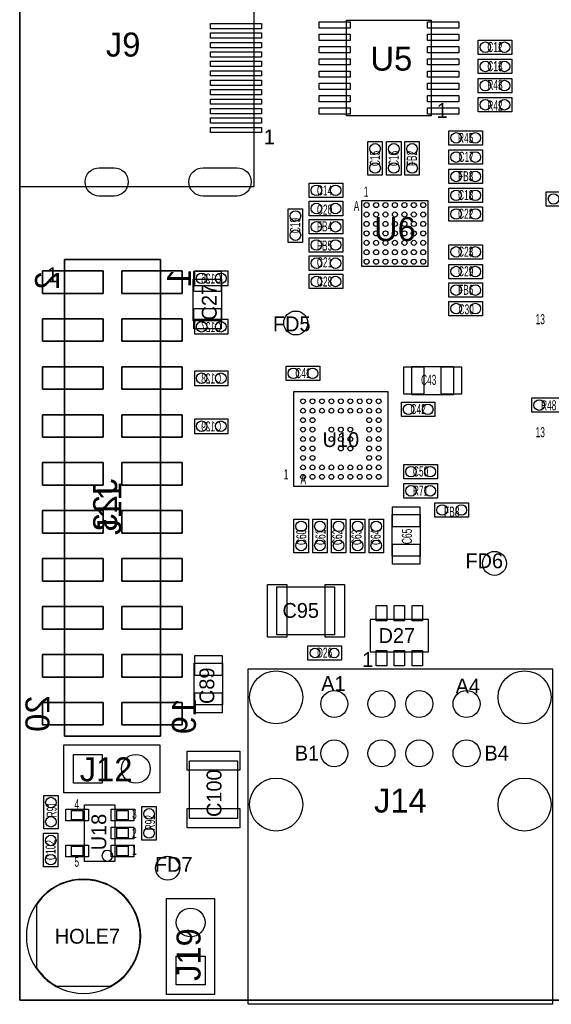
# Model space of a CAD drawing. Extents: x 12 to 131, y 89 to 179.
# Tile 1 of 7: x 12 to 41, y 89 to 141. Entities that reach past the tile are written whole.
import ezdxf
from ezdxf.enums import TextEntityAlignment as Align

# ---------------------------------------------------------------- set-up
doc = ezdxf.new("R2010")
doc.units = 0
for name, color, linetype in [('BG_OUTLINE', 3, 'CONTINUOUS'), ('PG_ASSEMBLY_BOTTOM', 30, 'CONTINUOUS'), ('PG_ASSEMBLY_TOP', 253, 'CONTINUOUS'), ('PIN_BOTTOM', 211, 'CONTINUOUS'), ('PIN_TOP', 173, 'CONTINUOUS'), ('RD_ASSEMBLY_BOTTOM', 2, 'CONTINUOUS'), ('RD_ASSEMBLY_TOP', 2, 'CONTINUOUS')]:
    doc.layers.add(name, color=color, linetype=linetype)

msp = doc.modelspace()

# ---------------------------------------------------------------- linework, layer by layer
at = {"layer": 'BG_OUTLINE'}
for points in [[(12.3952, 89.38768), (12.3952, 176.38776)], [(12.3952, 89.38768), (12.3952, 176.38776)], [(130.5052, 89.38768), (12.3952, 89.38768)], [(130.5052, 89.38768), (12.3952, 89.38768)]]:
    msp.add_lwpolyline(points, dxfattribs=at)
msp.add_lwpolyline([(130.5052, 89.38768), (130.5052, 176.38776), (83.2866, 176.38776), (83.2866, 170.84802, -0.414216), (82.286602, 169.848022), (81.493868, 169.848022, -0.414216), (80.49387, 170.84802), (80.49387, 176.38776), (55.24373, 176.38776), (55.24373, 170.84802, -0.414216), (54.243732, 169.848022), (53.450998, 169.848022, -0.414216), (52.451, 170.84802), (52.451, 176.38776), (12.3952, 176.38776), (12.3952, 89.38768)], format="xyb", close=True, dxfattribs=at)
at = {"layer": 'PG_ASSEMBLY_BOTTOM'}
for points in [[(19.8374, 128.612138), (19.8374, 103.364538), (14.7574, 103.364538), (14.7574, 128.612138), (19.8374, 128.612138)], [(23.4188, 128.00076), (21.6408, 128.00076), (21.6408, 127.23876), (23.4188, 127.23876), (23.4188, 128.00076)], [(23.4188, 125.43536), (21.6408, 125.43536), (21.6408, 124.67336), (23.4188, 124.67336), (23.4188, 125.43536)], [(23.4188, 122.7074), (21.6408, 122.7074), (21.6408, 121.9454), (23.4188, 121.9454), (23.4188, 122.7074)], [(23.4188, 120.1674), (21.6408, 120.1674), (21.6408, 119.4054), (23.4188, 119.4054), (23.4188, 120.1674)]]:
    msp.add_lwpolyline(points, dxfattribs=at)
at = {"layer": 'PG_ASSEMBLY_TOP'}
for points in [[(12.3952, 147.474432), (12.3952, 132.474208), (24.794972, 132.474208), (24.794972, 147.474432), (12.3952, 147.474432)], [(38.4302, 139.47648), (36.6522, 139.47648), (36.6522, 140.23848), (38.4302, 140.23848), (38.4302, 139.47648)], [(38.4302, 138.46048), (36.6522, 138.46048), (36.6522, 139.22248), (38.4302, 139.22248), (38.4302, 138.46048)], [(36.6522, 138.20648), (38.4302, 138.20648), (38.4302, 137.44448), (36.6522, 137.44448), (36.6522, 138.20648)], [(36.6522, 137.19048), (38.4302, 137.19048), (38.4302, 136.42848), (36.6522, 136.42848), (36.6522, 137.19048)], [(35.1028, 135.43788), (36.8808, 135.43788), (36.8808, 134.67588), (35.1028, 134.67588), (35.1028, 135.43788)], [(31.580582, 134.858252), (31.580582, 133.080252), (30.818582, 133.080252), (30.818582, 134.858252), (31.580582, 134.858252)], [(32.571182, 134.858252), (32.571182, 133.080252), (31.809182, 133.080252), (31.809182, 134.858252), (32.571182, 134.858252)], [(33.536382, 134.858252), (33.536382, 133.080252), (32.774382, 133.080252), (32.774382, 134.858252), (33.536382, 134.858252)], [(35.1028, 134.42188), (36.8808, 134.42188), (36.8808, 133.65988), (35.1028, 133.65988), (35.1028, 134.42188)], [(36.8808, 132.635498), (35.1028, 132.635498), (35.1028, 133.397498), (36.8808, 133.397498), (36.8808, 132.635498)], [(27.7114, 132.662422), (29.4894, 132.662422), (29.4894, 131.900422), (27.7114, 131.900422), (27.7114, 132.662422)], [(36.8808, 131.634738), (35.1028, 131.634738), (35.1028, 132.396738), (36.8808, 132.396738), (36.8808, 131.634738)], [(42.036492, 131.441698), (40.258492, 131.441698), (40.258492, 132.203698), (42.036492, 132.203698), (42.036492, 131.441698)], [(27.7114, 131.697222), (29.4894, 131.697222), (29.4894, 130.935222), (27.7114, 130.935222), (27.7114, 131.697222)], [(30.497272, 128.24841), (30.497272, 131.74853), (33.997392, 131.74853), (33.997392, 128.24841), (30.497272, 128.24841)], [(27.364182, 131.302252), (27.364182, 129.524252), (26.602182, 129.524252), (26.602182, 131.302252), (27.364182, 131.302252)], [(36.8808, 130.644138), (35.1028, 130.644138), (35.1028, 131.406138), (36.8808, 131.406138), (36.8808, 130.644138)], [(27.7114, 130.732022), (29.4894, 130.732022), (29.4894, 129.970022), (27.7114, 129.970022), (27.7114, 130.732022)], [(27.7114, 129.766822), (29.4894, 129.766822), (29.4894, 129.004822), (27.7114, 129.004822), (27.7114, 129.766822)], [(36.8808, 128.637538), (35.1028, 128.637538), (35.1028, 129.399538), (36.8808, 129.399538), (36.8808, 128.637538)], [(14.7574, 128.612138), (14.7574, 103.364538), (19.8374, 103.364538), (19.8374, 128.612138), (14.7574, 128.612138)], [(27.7114, 128.801622), (29.4894, 128.801622), (29.4894, 128.039622), (27.7114, 128.039622), (27.7114, 128.801622)], [(36.8808, 127.596138), (35.1028, 127.596138), (35.1028, 128.358138), (36.8808, 128.358138), (36.8808, 127.596138)], [(27.7114, 127.836422), (29.4894, 127.836422), (29.4894, 127.074422), (27.7114, 127.074422), (27.7114, 127.836422)], [(23.0759, 127.57658), (23.0759, 125.36678), (21.5773, 125.36678), (21.5773, 127.57658), (23.0759, 127.57658)], [(36.885372, 126.615698), (35.107372, 126.615698), (35.107372, 127.377698), (36.885372, 127.377698), (36.885372, 126.615698)], [(35.107372, 126.39548), (36.885372, 126.39548), (36.885372, 125.63348), (35.107372, 125.63348), (35.107372, 126.39548)], [(28.2702, 122.20448), (26.4922, 122.20448), (26.4922, 122.96648), (28.2702, 122.96648), (28.2702, 122.20448)], [(33.1343, 122.95378), (35.3441, 122.95378), (35.3441, 121.45518), (33.1343, 121.45518), (33.1343, 122.95378)], [(31.886906, 116.605812), (31.886906, 121.606056), (26.886662, 121.606056), (26.886662, 116.605812), (31.886906, 116.605812)], [(34.3662, 120.29948), (32.5882, 120.29948), (32.5882, 121.06148), (34.3662, 121.06148), (34.3662, 120.29948)], [(39.497, 121.287032), (41.275, 121.287032), (41.275, 120.525032), (39.497, 120.525032), (39.497, 121.287032)], [(34.4932, 116.99748), (32.7152, 116.99748), (32.7152, 117.75948), (34.4932, 117.75948), (34.4932, 116.99748)], [(34.4932, 115.98148), (32.7152, 115.98148), (32.7152, 116.74348), (34.4932, 116.74348), (34.4932, 115.98148)], [(34.3662, 115.72748), (36.1442, 115.72748), (36.1442, 114.96548), (34.3662, 114.96548), (34.3662, 115.72748)], [(26.905458, 113.08588), (26.905458, 114.86388), (27.667458, 114.86388), (27.667458, 113.08588), (26.905458, 113.08588)], [(27.896058, 113.08588), (27.896058, 114.86388), (28.658058, 114.86388), (28.658058, 113.08588), (27.896058, 113.08588)], [(28.886658, 113.08588), (28.886658, 114.86388), (29.648658, 114.86388), (29.648658, 113.08588), (28.886658, 113.08588)], [(29.895546, 113.08588), (29.895546, 114.86388), (30.657546, 114.86388), (30.657546, 113.08588), (29.895546, 113.08588)], [(30.877002, 113.08588), (30.877002, 114.86388), (31.639002, 114.86388), (31.639002, 113.08588), (30.877002, 113.08588)], [(33.5915, 115.10518), (33.5915, 112.89538), (32.0929, 112.89538), (32.0929, 115.10518), (33.5915, 115.10518)], [(34.031682, 109.54004), (30.932882, 109.54004), (30.932882, 107.84332), (34.031682, 107.84332), (34.031682, 109.54004)], [(29.4132, 107.39628), (27.6352, 107.39628), (27.6352, 108.15828), (29.4132, 108.15828), (29.4132, 107.39628)], [(23.1267, 107.23118), (23.1267, 105.02138), (21.6281, 105.02138), (21.6281, 107.23118), (23.1267, 107.23118)], [(24.485854, 89.167462), (24.485854, 106.937556), (40.585898, 106.937556), (40.585898, 89.167462), (24.485854, 89.167462)], [(13.6652, 98.45548), (13.6652, 100.23348), (14.4272, 100.23348), (14.4272, 98.45548), (13.6652, 98.45548)], [(18.861278, 97.85858), (18.861278, 99.63658), (19.623278, 99.63658), (19.623278, 97.85858), (18.861278, 97.85858)], [(14.420342, 98.22688), (14.420342, 96.44888), (13.658342, 96.44888), (13.658342, 98.22688), (14.420342, 98.22688)]]:
    msp.add_lwpolyline(points, dxfattribs=at)
for points in [[(34.163, 141.298422), (34.163, 136.218422), (29.6926, 136.218422), (29.6926, 141.298422)], [(29.05252, 111.281718), (29.05252, 108.741718), (26.00452, 108.741718), (26.00452, 111.281718)], [(14.732, 100.367338), (14.732, 102.907338), (19.812, 102.907338), (19.812, 100.367338)], [(21.382482, 102.06228), (23.922482, 102.06228), (23.922482, 99.01428), (21.382482, 99.01428)], [(17.43075, 96.739202), (15.83055, 96.739202), (15.83055, 99.73945), (17.43075, 99.73945)], [(15.730728, 98.93935), (15.130526, 98.93935), (15.130526, 99.439222), (15.730728, 99.439222)], [(18.130774, 98.93935), (17.530572, 98.93935), (17.530572, 99.439222), (18.130774, 99.439222)], [(18.130774, 97.98939), (17.530572, 97.98939), (17.530572, 98.489262), (18.130774, 98.489262)], [(15.730728, 97.03943), (15.130526, 97.03943), (15.130526, 97.539302), (15.730728, 97.539302)], [(18.130774, 97.03943), (17.530572, 97.03943), (17.530572, 97.539302), (18.130774, 97.539302)], [(22.7076, 89.69248), (20.1676, 89.69248), (20.1676, 94.77248), (22.7076, 94.77248)]]:
    msp.add_lwpolyline(points, close=True, dxfattribs=at)
msp.add_lwpolyline([(17.313402, 97.03943, 1), (16.747898, 97.039222, 1)], format="xyb", close=True, dxfattribs=at)
msp.add_lwpolyline([(18.799556, 92.770198, 1), (12.747244, 92.770198, 1), (18.799556, 92.770198)], format="xyb", dxfattribs=at)
at = {"layer": 'PIN_BOTTOM'}
for points in [[(16.60525, 133.474968), (17.38503, 133.474968, -1), (17.38503, 131.973828), (16.60525, 131.973828, -1)], [(22.095968, 133.474968), (23.894288, 133.474968, -1), (23.894288, 131.973828), (22.095968, 131.973828, -1)], [(13.284962, 91.099894, 0.122771), (14.360398, 90.127328), (17.186402, 90.127328, 1.279877), (13.284962, 94.44101)]]:
    msp.add_lwpolyline(points, format="xyb", close=True, dxfattribs=at)
for points in [[(16.8021, 128.015238), (13.6017, 128.015238), (13.6017, 126.821438), (16.8021, 126.821438)], [(20.9931, 128.015238), (17.7927, 128.015238), (17.7927, 126.821438), (20.9931, 126.821438)], [(16.8021, 125.475238), (13.6017, 125.475238), (13.6017, 124.281438), (16.8021, 124.281438)], [(20.9931, 125.475238), (17.7927, 125.475238), (17.7927, 124.281438), (20.9931, 124.281438)], [(16.8021, 122.935238), (13.6017, 122.935238), (13.6017, 121.741438), (16.8021, 121.741438)], [(20.9931, 122.935238), (17.7927, 122.935238), (17.7927, 121.741438), (20.9931, 121.741438)], [(16.8021, 120.395238), (13.6017, 120.395238), (13.6017, 119.201438), (16.8021, 119.201438)], [(20.9931, 120.395238), (17.7927, 120.395238), (17.7927, 119.201438), (20.9931, 119.201438)], [(16.8021, 117.855238), (13.6017, 117.855238), (13.6017, 116.661438), (16.8021, 116.661438)], [(20.9931, 117.855238), (17.7927, 117.855238), (17.7927, 116.661438), (20.9931, 116.661438)], [(16.8021, 115.315238), (13.6017, 115.315238), (13.6017, 114.121438), (16.8021, 114.121438)], [(20.9931, 115.315238), (17.7927, 115.315238), (17.7927, 114.121438), (20.9931, 114.121438)], [(16.8021, 112.775238), (13.6017, 112.775238), (13.6017, 111.581438), (16.8021, 111.581438)], [(20.9931, 112.775238), (17.7927, 112.775238), (17.7927, 111.581438), (20.9931, 111.581438)], [(16.8021, 110.235238), (13.6017, 110.235238), (13.6017, 109.041438), (16.8021, 109.041438)], [(20.9931, 110.235238), (17.7927, 110.235238), (17.7927, 109.041438), (20.9931, 109.041438)], [(16.8021, 107.695238), (13.6017, 107.695238), (13.6017, 106.501438), (16.8021, 106.501438)], [(20.9931, 107.695238), (17.7927, 107.695238), (17.7927, 106.501438), (20.9931, 106.501438)], [(16.8021, 105.155238), (13.6017, 105.155238), (13.6017, 103.961438), (16.8021, 103.961438)], [(20.9931, 105.155238), (17.7927, 105.155238), (17.7927, 103.961438), (20.9931, 103.961438)], [(15.24, 100.875338), (15.24, 102.399338), (16.764, 102.399338), (16.764, 100.875338)], [(22.1996, 90.20048), (20.6756, 90.20048), (20.6756, 91.72448), (22.1996, 91.72448)]]:
    msp.add_lwpolyline(points, close=True, dxfattribs=at)
for centre, radius in [((22.0218, 127.61976), 0.2794), ((23.0378, 127.61976), 0.2794), ((22.0218, 125.05436), 0.2794), ((23.0378, 125.05436), 0.2794), ((22.0218, 122.3264), 0.2794), ((23.0378, 122.3264), 0.2794), ((22.0218, 119.7864), 0.2794), ((23.0378, 119.7864), 0.2794), ((25.965912, 105.427526), 1.403985), ((39.10584, 105.427526), 1.403985), ((29.035756, 105.077514), 0.713994), ((31.535878, 105.077514), 0.713994), ((33.535874, 105.077514), 0.713994), ((36.035996, 105.077514), 0.713994), ((29.035756, 102.457504), 0.713994), ((31.535878, 102.457504), 0.713994), ((33.535874, 102.457504), 0.713994), ((36.035996, 102.457504), 0.713994), ((18.542, 101.637338), 0.762), ((25.965912, 99.747578), 1.403985), ((39.10584, 99.747578), 1.403985), ((21.4376, 93.50248), 0.762)]:
    msp.add_circle(centre, radius, dxfattribs=at)
at = {"layer": 'PIN_TOP'}
for points in [[(22.495002, 141.114018), (25.195022, 141.114018), (25.195022, 140.834618), (22.495002, 140.834618)], [(29.8831, 141.199362), (29.8831, 140.869162), (28.2321, 140.869162), (28.2321, 141.199362)], [(35.6235, 141.199362), (35.6235, 140.869162), (33.9725, 140.869162), (33.9725, 141.199362)], [(22.495002, 140.614146), (25.195022, 140.614146), (25.195022, 140.334746), (22.495002, 140.334746)], [(29.8831, 140.549122), (29.8831, 140.218922), (28.2321, 140.218922), (28.2321, 140.549122)], [(35.6235, 140.549122), (35.6235, 140.218922), (33.9725, 140.218922), (33.9725, 140.549122)], [(22.495002, 140.11402), (25.195022, 140.11402), (25.195022, 139.83462), (22.495002, 139.83462)], [(29.8831, 139.898882), (29.8831, 139.568682), (28.2321, 139.568682), (28.2321, 139.898882)], [(35.6235, 139.898882), (35.6235, 139.568682), (33.9725, 139.568682), (33.9725, 139.898882)], [(22.495002, 139.613894), (25.195022, 139.613894), (25.195022, 139.334494), (22.495002, 139.334494)], [(29.8831, 139.248642), (29.8831, 138.918442), (28.2321, 138.918442), (28.2321, 139.248642)], [(35.6235, 139.248642), (35.6235, 138.918442), (33.9725, 138.918442), (33.9725, 139.248642)], [(22.495002, 139.114022), (25.195022, 139.114022), (25.195022, 138.834622), (22.495002, 138.834622)], [(22.495002, 138.613896), (25.195022, 138.613896), (25.195022, 138.334496), (22.495002, 138.334496)], [(29.8831, 138.598402), (29.8831, 138.268202), (28.2321, 138.268202), (28.2321, 138.598402)], [(35.6235, 138.598402), (35.6235, 138.268202), (33.9725, 138.268202), (33.9725, 138.598402)], [(22.495002, 138.114024), (25.195022, 138.114024), (25.195022, 137.834624), (22.495002, 137.834624)], [(29.8831, 137.948162), (29.8831, 137.617962), (28.2321, 137.617962), (28.2321, 137.948162)], [(35.6235, 137.948162), (35.6235, 137.617962), (33.9725, 137.617962), (33.9725, 137.948162)], [(22.495002, 137.613898), (25.195022, 137.613898), (25.195022, 137.334498), (22.495002, 137.334498)], [(29.8831, 137.297922), (29.8831, 136.967722), (28.2321, 136.967722), (28.2321, 137.297922)], [(35.6235, 137.297922), (35.6235, 136.967722), (33.9725, 136.967722), (33.9725, 137.297922)], [(22.495002, 137.114026), (25.195022, 137.114026), (25.195022, 136.834626), (22.495002, 136.834626)], [(29.8831, 136.647682), (29.8831, 136.317482), (28.2321, 136.317482), (28.2321, 136.647682)], [(35.6235, 136.647682), (35.6235, 136.317482), (33.9725, 136.317482), (33.9725, 136.647682)], [(22.495002, 136.6139), (25.195022, 136.6139), (25.195022, 136.3345), (22.495002, 136.3345)], [(22.495002, 136.114028), (25.195022, 136.114028), (25.195022, 135.834628), (22.495002, 135.834628)], [(22.495002, 135.613902), (25.195022, 135.613902), (25.195022, 135.334502), (22.495002, 135.334502)], [(13.6017, 128.015238), (16.8021, 128.015238), (16.8021, 126.821438), (13.6017, 126.821438)], [(17.7927, 128.015238), (20.9931, 128.015238), (20.9931, 126.821438), (17.7927, 126.821438)], [(21.6027, 127.99568), (23.0505, 127.99568), (23.0505, 126.92888), (21.6027, 126.92888)], [(21.6027, 126.01448), (23.0505, 126.01448), (23.0505, 124.94768), (21.6027, 124.94768)], [(13.6017, 125.475238), (16.8021, 125.475238), (16.8021, 124.281438), (13.6017, 124.281438)], [(17.7927, 125.475238), (20.9931, 125.475238), (20.9931, 124.281438), (17.7927, 124.281438)], [(13.6017, 122.935238), (16.8021, 122.935238), (16.8021, 121.741438), (13.6017, 121.741438)], [(17.7927, 122.935238), (20.9931, 122.935238), (20.9931, 121.741438), (17.7927, 121.741438)], [(32.7152, 121.48058), (32.7152, 122.92838), (33.782, 122.92838), (33.782, 121.48058)], [(34.6964, 121.48058), (34.6964, 122.92838), (35.7632, 122.92838), (35.7632, 121.48058)], [(13.6017, 120.395238), (16.8021, 120.395238), (16.8021, 119.201438), (13.6017, 119.201438)], [(17.7927, 120.395238), (20.9931, 120.395238), (20.9931, 119.201438), (17.7927, 119.201438)], [(13.6017, 117.855238), (16.8021, 117.855238), (16.8021, 116.661438), (13.6017, 116.661438)], [(17.7927, 117.855238), (20.9931, 117.855238), (20.9931, 116.661438), (17.7927, 116.661438)], [(13.6017, 115.315238), (16.8021, 115.315238), (16.8021, 114.121438), (13.6017, 114.121438)], [(17.7927, 115.315238), (20.9931, 115.315238), (20.9931, 114.121438), (17.7927, 114.121438)], [(32.1183, 115.52428), (33.5661, 115.52428), (33.5661, 114.45748), (32.1183, 114.45748)], [(32.1183, 113.54308), (33.5661, 113.54308), (33.5661, 112.47628), (32.1183, 112.47628)], [(13.6017, 112.775238), (16.8021, 112.775238), (16.8021, 111.581438), (13.6017, 111.581438)], [(17.7927, 112.775238), (20.9931, 112.775238), (20.9931, 111.581438), (17.7927, 111.581438)], [(26.52522, 111.408718), (26.52522, 108.614718), (25.50922, 108.614718), (25.50922, 111.408718)], [(29.57322, 111.408718), (29.57322, 108.614718), (28.55722, 108.614718), (28.55722, 111.408718)], [(13.6017, 110.235238), (16.8021, 110.235238), (16.8021, 109.041438), (13.6017, 109.041438)], [(17.7927, 110.235238), (20.9931, 110.235238), (20.9931, 109.041438), (17.7927, 109.041438)], [(31.252922, 109.48416), (31.252922, 110.29696), (31.811722, 110.29696), (31.811722, 109.48416)], [(32.202882, 109.48416), (32.202882, 110.29696), (32.761682, 110.29696), (32.761682, 109.48416)], [(33.152842, 109.48416), (33.152842, 110.29696), (33.711642, 110.29696), (33.711642, 109.48416)], [(13.6017, 107.695238), (16.8021, 107.695238), (16.8021, 106.501438), (13.6017, 106.501438)], [(17.7927, 107.695238), (20.9931, 107.695238), (20.9931, 106.501438), (17.7927, 106.501438)], [(21.6535, 107.65028), (23.1013, 107.65028), (23.1013, 106.58348), (21.6535, 106.58348)], [(31.811722, 107.8992), (31.811722, 107.0864), (31.252922, 107.0864), (31.252922, 107.8992)], [(32.761682, 107.8992), (32.761682, 107.0864), (32.202882, 107.0864), (32.202882, 107.8992)], [(33.711642, 107.8992), (33.711642, 107.0864), (33.152842, 107.0864), (33.152842, 107.8992)], [(21.6535, 105.66908), (23.1013, 105.66908), (23.1013, 104.60228), (21.6535, 104.60228)], [(13.6017, 105.155238), (16.8021, 105.155238), (16.8021, 103.961438), (13.6017, 103.961438)], [(17.7927, 105.155238), (20.9931, 105.155238), (20.9931, 103.961438), (17.7927, 103.961438)], [(15.24, 100.875338), (15.24, 102.399338), (16.764, 102.399338), (16.764, 100.875338)], [(21.255482, 102.58298), (24.049482, 102.58298), (24.049482, 101.56698), (21.255482, 101.56698)], [(16.027654, 98.884486), (14.833854, 98.884486), (14.833854, 99.494086), (16.027654, 99.494086)], [(18.427446, 98.884486), (17.233646, 98.884486), (17.233646, 99.494086), (18.427446, 99.494086)], [(21.255482, 99.53498), (24.049482, 99.53498), (24.049482, 98.51898), (21.255482, 98.51898)], [(18.427446, 97.934526), (17.233646, 97.934526), (17.233646, 98.544126), (18.427446, 98.544126)], [(16.027654, 96.984566), (14.833854, 96.984566), (14.833854, 97.594166), (16.027654, 97.594166)], [(18.427446, 96.984566), (17.233646, 96.984566), (17.233646, 97.594166), (18.427446, 97.594166)], [(22.1996, 90.20048), (20.6756, 90.20048), (20.6756, 91.72448), (22.1996, 91.72448)]]:
    msp.add_lwpolyline(points, close=True, dxfattribs=at)
for points in [[(16.60525, 133.474968), (17.38503, 133.474968, -1), (17.38503, 131.973828), (16.60525, 131.973828, -1)], [(22.095968, 133.474968), (23.894288, 133.474968, -1), (23.894288, 131.973828), (22.095968, 131.973828, -1)], [(13.284962, 91.099894, 0.122771), (14.360398, 90.127328), (17.186402, 90.127328, 1.279877), (13.284962, 94.44101)]]:
    msp.add_lwpolyline(points, format="xyb", close=True, dxfattribs=at)
for centre, radius in [((37.0332, 139.85748), 0.2794), ((38.0492, 139.85748), 0.2794), ((37.0332, 138.84148), 0.2794), ((38.0492, 138.84148), 0.2794), ((37.0332, 137.82548), 0.2794), ((38.0492, 137.82548), 0.2794), ((37.0332, 136.80948), 0.2794), ((38.0492, 136.80948), 0.2794), ((35.4838, 135.05688), 0.2794), ((36.4998, 135.05688), 0.2794), ((31.199582, 134.477252), 0.2794), ((32.190182, 134.477252), 0.2794), ((33.155382, 134.477252), 0.2794), ((35.4838, 134.04088), 0.2794), ((36.4998, 134.04088), 0.2794), ((31.199582, 133.461252), 0.2794), ((32.190182, 133.461252), 0.2794), ((33.155382, 133.461252), 0.2794), ((35.4838, 133.016498), 0.2794), ((36.4998, 133.016498), 0.2794), ((28.0924, 132.281422), 0.2794), ((29.1084, 132.281422), 0.2794), ((35.4838, 132.015738), 0.2794), ((36.4998, 132.015738), 0.2794), ((40.639492, 131.822698), 0.2794), ((28.0924, 131.316222), 0.2794), ((29.1084, 131.316222), 0.2794), ((30.747208, 131.498594), 0.13335), ((31.247334, 131.498594), 0.13335), ((31.747206, 131.498594), 0.13335), ((32.247332, 131.498594), 0.13335), ((32.747458, 131.498594), 0.13335), ((33.24733, 131.498594), 0.13335), ((33.747456, 131.498594), 0.13335), ((26.983182, 130.921252), 0.2794), ((30.747208, 130.998468), 0.13335), ((31.247334, 130.998468), 0.13335), ((31.747206, 130.998468), 0.13335), ((32.247332, 130.998468), 0.13335), ((32.747458, 130.998468), 0.13335), ((33.24733, 130.998468), 0.13335), ((33.747456, 130.998468), 0.13335), ((35.4838, 131.025138), 0.2794), ((36.4998, 131.025138), 0.2794), ((28.0924, 130.351022), 0.2794), ((29.1084, 130.351022), 0.2794), ((30.747208, 130.498596), 0.13335), ((31.247334, 130.498596), 0.13335), ((31.747206, 130.498596), 0.13335), ((32.247332, 130.498596), 0.13335), ((32.747458, 130.498596), 0.13335), ((33.24733, 130.498596), 0.13335), ((33.747456, 130.498596), 0.13335), ((26.983182, 129.905252), 0.2794), ((30.747208, 129.99847), 0.13335), ((31.247334, 129.99847), 0.13335), ((31.747206, 129.99847), 0.13335), ((32.247332, 129.99847), 0.13335), ((32.747458, 129.99847), 0.13335), ((33.24733, 129.99847), 0.13335), ((33.747456, 129.99847), 0.13335), ((28.0924, 129.385822), 0.2794), ((29.1084, 129.385822), 0.2794), ((30.747208, 129.498344), 0.13335), ((31.247334, 129.498344), 0.13335), ((31.747206, 129.498344), 0.13335), ((32.247332, 129.498344), 0.13335), ((32.747458, 129.498344), 0.13335), ((33.24733, 129.498344), 0.13335), ((33.747456, 129.498344), 0.13335), ((30.747208, 128.998472), 0.13335), ((31.247334, 128.998472), 0.13335), ((31.747206, 128.998472), 0.13335), ((32.247332, 128.998472), 0.13335), ((32.747458, 128.998472), 0.13335), ((33.24733, 128.998472), 0.13335), ((33.747456, 128.998472), 0.13335), ((35.4838, 129.018538), 0.2794), ((36.4998, 129.018538), 0.2794), ((28.0924, 128.420622), 0.2794), ((29.1084, 128.420622), 0.2794), ((30.747208, 128.498346), 0.13335), ((31.247334, 128.498346), 0.13335), ((31.747206, 128.498346), 0.13335), ((32.247332, 128.498346), 0.13335), ((32.747458, 128.498346), 0.13335), ((33.24733, 128.498346), 0.13335), ((33.747456, 128.498346), 0.13335), ((35.4838, 127.977138), 0.2794), ((36.4998, 127.977138), 0.2794), ((28.0924, 127.455422), 0.2794), ((29.1084, 127.455422), 0.2794), ((35.488372, 126.996698), 0.2794), ((36.504372, 126.996698), 0.2794), ((35.488372, 126.01448), 0.2794), ((36.504372, 126.01448), 0.2794), ((27.0002, 125.25248), 0.635), ((26.8732, 122.58548), 0.2794), ((27.8892, 122.58548), 0.2794), ((27.386788, 121.10593), 0.127), ((27.88666, 121.10593), 0.127), ((28.386786, 121.10593), 0.127), ((28.886658, 121.10593), 0.127), ((29.386784, 121.10593), 0.127), ((29.88691, 121.10593), 0.127), ((30.386782, 121.10593), 0.127), ((30.886908, 121.10593), 0.127), ((31.38678, 121.10593), 0.127), ((39.878, 120.906032), 0.2794), ((27.386788, 120.606058), 0.127), ((27.88666, 120.606058), 0.127), ((28.386786, 120.606058), 0.127), ((28.886658, 120.606058), 0.127), ((29.386784, 120.606058), 0.127), ((29.88691, 120.606058), 0.127), ((30.386782, 120.606058), 0.127), ((30.886908, 120.606058), 0.127), ((31.38678, 120.606058), 0.127), ((32.9692, 120.68048), 0.2794), ((33.9852, 120.68048), 0.2794), ((27.386788, 120.105932), 0.127), ((27.88666, 120.105932), 0.127), ((30.886908, 120.105932), 0.127), ((31.38678, 120.105932), 0.127), ((27.386788, 119.60606), 0.127), ((27.88666, 119.60606), 0.127), ((28.886658, 119.60606), 0.127), ((29.386784, 119.60606), 0.127), ((29.88691, 119.60606), 0.127), ((30.886908, 119.60606), 0.127), ((31.38678, 119.60606), 0.127), ((27.386788, 119.105934), 0.127), ((27.88666, 119.105934), 0.127), ((28.886658, 119.105934), 0.127), ((29.386784, 119.105934), 0.127), ((29.88691, 119.105934), 0.127), ((30.886908, 119.105934), 0.127), ((31.38678, 119.105934), 0.127), ((27.386788, 118.605808), 0.127), ((27.88666, 118.605808), 0.127), ((29.386784, 118.605808), 0.127), ((29.88691, 118.605808), 0.127), ((30.886908, 118.605808), 0.127), ((31.38678, 118.605808), 0.127), ((27.386788, 118.105936), 0.127), ((27.88666, 118.105936), 0.127), ((30.886908, 118.105936), 0.127), ((31.38678, 118.105936), 0.127), ((27.386788, 117.60581), 0.127), ((27.88666, 117.60581), 0.127), ((28.386786, 117.60581), 0.127), ((28.886658, 117.60581), 0.127), ((29.386784, 117.60581), 0.127), ((29.88691, 117.60581), 0.127), ((30.386782, 117.60581), 0.127), ((30.886908, 117.60581), 0.127), ((31.38678, 117.60581), 0.127), ((33.0962, 117.37848), 0.2794), ((34.1122, 117.37848), 0.2794), ((27.386788, 117.105938), 0.127), ((27.88666, 117.105938), 0.127), ((28.386786, 117.105938), 0.127), ((28.886658, 117.105938), 0.127), ((29.386784, 117.105938), 0.127), ((29.88691, 117.105938), 0.127), ((30.386782, 117.105938), 0.127), ((30.886908, 117.105938), 0.127), ((31.38678, 117.105938), 0.127), ((33.0962, 116.36248), 0.2794), ((34.1122, 116.36248), 0.2794), ((34.7472, 115.34648), 0.2794), ((35.7632, 115.34648), 0.2794), ((27.286458, 114.48288), 0.2794), ((28.277058, 114.48288), 0.2794), ((29.267658, 114.48288), 0.2794), ((30.276546, 114.48288), 0.2794), ((31.258002, 114.48288), 0.2794), ((27.286458, 113.46688), 0.2794), ((28.277058, 113.46688), 0.2794), ((29.267658, 113.46688), 0.2794), ((30.276546, 113.46688), 0.2794), ((31.258002, 113.46688), 0.2794), ((37.512752, 112.520222), 0.635), ((28.0162, 107.77728), 0.254), ((29.0322, 107.77728), 0.254), ((25.965912, 105.427526), 1.403985), ((39.10584, 105.427526), 1.403985), ((29.035756, 105.077514), 0.713994), ((31.535878, 105.077514), 0.713994), ((33.535874, 105.077514), 0.713994), ((36.035996, 105.077514), 0.713994), ((29.035756, 102.457504), 0.713994), ((31.535878, 102.457504), 0.713994), ((33.535874, 102.457504), 0.713994), ((36.035996, 102.457504), 0.713994), ((18.542, 101.637338), 0.762), ((25.965912, 99.747578), 1.403985), ((39.10584, 99.747578), 1.403985), ((14.0462, 99.85248), 0.2794), ((14.0462, 98.83648), 0.2794), ((19.242278, 99.25558), 0.2794), ((14.039342, 97.84588), 0.2794), ((19.242278, 98.23958), 0.2794), ((14.039342, 96.82988), 0.2794), ((20.22348, 96.376998), 0.635), ((21.4376, 93.50248), 0.762)]:
    msp.add_circle(centre, radius, dxfattribs=at)

# ---------------------------------------------------------------- texts
at = {"layer": 'PG_ASSEMBLY_BOTTOM', "text_generation_flag": 2, "width": 1.02}
for s, p in [('2', (14.478, 127.9906)), ('1', (21.463, 128.1176)), ('20', (13.97, 105.5243)), ('19', (21.717, 105.3973))]:
    msp.add_text(s, height=1.27, rotation=90, dxfattribs=at).set_placement(p)
at = {"layer": 'PG_ASSEMBLY_TOP'}
for s, p in [('1', (34.4551, 136.115298)), ('1', (25.307798, 134.713218)), ('1', (13.8303, 127.410718)), ('1', (30.5181, 107.032298)), ('A1', (28.3464, 105.762298)), ('A4', (35.4584, 105.635298)), ('B1', (26.9494, 102.079298)), ('B4', (36.9824, 102.079298))]:
    msp.add_text(s, height=0.7874, dxfattribs=at).set_placement(p)
at = {"layer": 'PG_ASSEMBLY_TOP', "width": 0.619048}
for s, p in [('1', (30.723332, 131.94411)), ('A', (30.215332, 131.18211))]:
    msp.add_text(s, height=0.5334, dxfattribs=at).set_placement(p, align=Align.CENTER)
for s, p in [('13', (39.691818, 125.18771)), ('13', (39.691818, 119.202454)), ('1', (26.36266, 116.96954)), ('A', (27.25166, 116.71554)), ('4', (15.2908, 99.49688)), ('3', (18.3388, 98.98888)), ('2', (18.3388, 97.97288)), ('1', (18.3388, 97.08388)), ('5', (15.2908, 96.44888))]:
    msp.add_text(s, height=0.5334, dxfattribs=at).set_placement(p)
at = {"layer": 'RD_ASSEMBLY_BOTTOM', "text_generation_flag": 2, "width": 0.619048}
for s, p in [('C126', (22.5298, 127.34036)), ('C127', (22.5298, 124.77496)), ('C128', (22.5298, 122.047)), ('C129', (22.5298, 119.507))]:
    msp.add_text(s, height=0.5334, dxfattribs=at).set_placement(p, align=Align.CENTER)
at = {"layer": 'RD_ASSEMBLY_BOTTOM', "text_generation_flag": 2, "width": 1.02}
msp.add_text('J23', height=1.27, rotation=90, dxfattribs=at).set_placement((17.5514, 117.004338))
at = {"layer": 'RD_ASSEMBLY_TOP'}
for s, height, width, p in [('J9', 1.27, 1.02, (16.954246, 139.363704)), ('U5', 1.27, 1.02, (30.9499, 138.621262)), ('C43', 0.5334, 0.619048, (33.6296, 121.97588)), ('J12', 1.27, 1.02, (15.5702, 100.978462))]:
    msp.add_text(s, height=height, dxfattribs=dict(at, width=width)).set_placement(p)
for s, height, width, p in [('C12', 0.5334, 0.619048, (37.5412, 139.60348)), ('C13', 0.5334, 0.619048, (37.5412, 138.58748)), ('R43', 0.5334, 0.619048, (37.5412, 137.59688)), ('R42', 0.5334, 0.619048, (37.5412, 136.50468)), ('R45', 0.5334, 0.619048, (35.9918, 134.7851)), ('C17', 0.5334, 0.619048, (36.0172, 133.78688)), ('FB3', 0.5334, 0.619048, (35.9918, 132.762498)), ('C14', 0.5334, 0.619048, (28.5242, 132.00888)), ('C18', 0.5334, 0.619048, (35.9918, 131.761738)), ('C20', 0.5334, 0.619048, (28.5242, 130.99288)), ('C22', 0.5334, 0.619048, (35.9918, 130.771138)), ('FB4', 0.5334, 0.619048, (28.5242, 130.10388)), ('U6', 1.27, 1.02, (32.247332, 129.594102)), ('FB5', 0.5334, 0.619048, (28.5242, 129.08788)), ('C23', 0.5334, 0.619048, (35.9918, 128.764538)), ('C21', 0.5334, 0.619048, (28.5242, 128.19888)), ('C29', 0.5334, 0.619048, (35.9918, 127.723138)), ('C28', 0.5334, 0.619048, (28.5242, 127.18288)), ('FB6', 0.5334, 0.619048, (35.996372, 126.742698)), ('C30', 0.5334, 0.619048, (36.0172, 125.70968)), ('C41', 0.5334, 0.619048, (27.3812, 122.33148)), ('R48', 0.5334, 0.619048, (40.386, 120.626632)), ('C42', 0.5334, 0.619048, (33.4772, 120.42648)), ('C50', 0.5334, 0.619048, (33.6042, 117.12448)), ('R71', 0.5334, 0.619048, (33.6042, 116.10848)), ('FB8', 0.5334, 0.619048, (35.2552, 114.99088)), ('D26', 0.5334, 0.619048, (28.5242, 107.52328)), ('J14', 1.27, 1.02, (32.535876, 99.32416))]:
    msp.add_text(s, height=height, dxfattribs=dict(at, width=width)).set_placement(p, align=Align.CENTER)
at = {"layer": 'RD_ASSEMBLY_TOP', "width": 0.619048}
for s, p in [('C15', (31.453582, 133.969252)), ('C16', (32.444182, 133.969252)), ('FB2', (33.409382, 133.969252)), ('C19', (27.237182, 130.413252)), ('C60', (27.559, 113.89868)), ('C61', (28.575, 113.89868)), ('C62', (29.464, 113.89868)), ('C63', (30.48, 113.89868)), ('C64', (31.496, 113.89868)), ('R91', (14.351, 99.47148)), ('R92', (19.558, 98.78568)), ('C102', (14.293342, 97.33788))]:
    msp.add_text(s, height=0.5334, rotation=90, dxfattribs=at).set_placement(p, align=Align.CENTER)
at = {"layer": 'RD_ASSEMBLY_TOP'}
for s, p in [('C27', (22.817836, 125.39218)), ('C89', (22.690836, 105.07218)), ('C100', (23.071582, 99.09048)), ('U18', (16.975582, 97.32518))]:
    msp.add_text(s, height=0.7874, rotation=90, dxfattribs=at).set_placement(p)
for s, p in [('FD5', (25.7937, 124.812298)), ('FD6', (35.9791, 112.264698)), ('C95', (26.29662, 109.634782)), ('D27', (31.3817, 108.302298)), ('FD7', (19.55038, 96.186498))]:
    msp.add_text(s, height=0.7874, dxfattribs=at).set_placement(p)
for s, p in [('U10', (29.386276, 118.682516)), ('HOLE7', (15.9766, 92.3798))]:
    msp.add_text(s, height=0.7874, dxfattribs=at).set_placement(p, align=Align.CENTER)
for s, height, width, p in [('J11', 1.27, 1.02, (17.771618, 114.02568)), ('C65', 0.5334, 0.619048, (33.147, 113.54308)), ('J19', 1.27, 1.02, (21.962618, 90.40368))]:
    msp.add_text(s, height=height, rotation=90, dxfattribs=dict(at, width=width)).set_placement(p)

doc.saveas('drawing.dxf')
